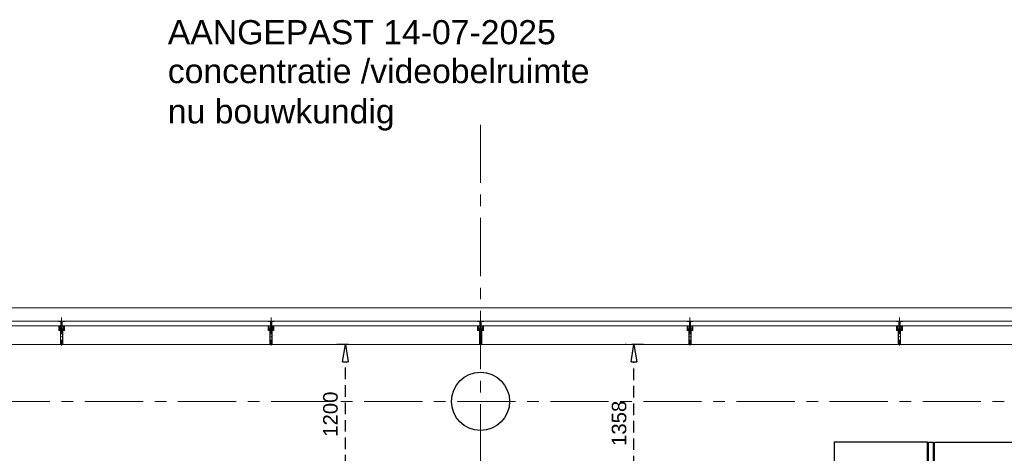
# Model space of a CAD drawing. Header units: millimetres. Extents: x 164327 to 368283, y 131426 to 274001.
# Tile 17 of 160: x 241967 to 250428, y 239847 to 243573. Entities that reach past the tile are written whole.
import ezdxf

# ---------------------------------------------------------------- set-up
doc = ezdxf.new("R2010")
doc.units = ezdxf.units.MM
doc.header["$LTSCALE"] = 400
doc.header["$PDMODE"] = 3
doc.header["$PDSIZE"] = 15
for name, pattern in [('CENTER', [2, 1.25, -0.25, 0.25, -0.25]), ('HIDDEN', [0.375, 0.25, -0.125]), ('STYLE_15', [0.240945, 0.11811, -0.059055, 0.004724, -0.059055]), ('STYLE_16', [0.177165, 0.11811, -0.059055])]:
    doc.linetypes.add(name, pattern=pattern)
for name, color, linetype in [('-ve', 2, 'HIDDEN'), ('inr', 4, 'Continuous'), ('plat', 5, 'Continuous'), ('stramien', 1, 'CENTER')]:
    doc.layers.add(name, color=color, linetype=linetype)
for name, color, linetype, lineweight in [('Buitenkozijnen', 140, 'Continuous', 15), ('mat-beton (ihwg)', 5, 'Continuous', 25), ('None', 7, 'Continuous', 9)]:
    doc.layers.add(name, color=color, linetype=linetype, lineweight=lineweight)
doc.styles.add('Arial', font='arial.ttf', dxfattribs={"height": 211.666667})
doc.styles.get("Standard").update_dxf_attribs({"font": 'arial.ttf'})
doc.dimstyles.new('CAL-N1-050-25', dxfattribs={"dimscale": 50, "dimtxt": 2.5, "dimasz": 3, "dimexe": 1.5, "dimexo": 0, "dimgap": 0.3, "dimtad": 0, "dimdec": 4, "dimrnd": 1, "dimdsep": 46, "dimtxsty": 'Standard', "dimblk": 'CLOSED', "dimcen": 0, "dimdle": 1.25, "dimclrt": 249, "dimadec": 0, "dimazin": 0, "dimtfac": 0.9, "dimtdec": 4, "dimtix": 1, "dimtmove": 0, "dimatfit": 3, "dimldrblk": 'CLOSED', "dimfxl": 1, "dimtvp": 1, "dimtolj": 1, "dimtzin": 0, "dimarcsym": 0})

# ---------------------------------------------------------------- blocks, each defined once
blk = doc.blocks.new('Kolom O 500')
at = {"layer": 'mat-beton (ihwg)', "lineweight": 25}
blk.add_circle((0, 0), 250, dxfattribs=at)
blk = doc.blocks.new('*U131')
at = {"layer": 'None', "color": 8, "lineweight": 5, "flags": 128}
for points in [[(-5, -154.3), (-5, -154.3, 0.414214), (-5.5, -154.8), (-5.5, -172.5), (-5.5, -172.5, 0.414214), (-5, -173), (-4, -173), (-4, -173, 0.414214), (-3.5, -172.5), (-3.5, -172.5, 0.414214), (-4, -172), (-4.5, -172), (-4.5, -168.8), (-4.5, -168.8, -0.414214), (-4, -168.3), (-2.7, -168.3), (-2.7, -168.3, 0.221695), (-1.9, -167.9), (-0.8, -166.5), (-0.8, -166.5, -0.466308), (0.8, -166.5), (2, -167.9), (2, -167.9, 0.221695), (2.7, -168.3), (4, -168.3), (4, -168.3, -0.414214), (4.5, -168.8), (4.5, -172), (4, -172), (4, -172, 0.414214), (3.5, -172.5), (3.5, -172.5, 0.414214), (4, -173), (5, -173), (5, -173, 0.414214), (5.5, -172.5), (5.5, -154.8), (5.5, -154.8, 0.414214), (5, -154.3), (4.7, -154.3), (4.7, -155), (4.7, -155, -0.414214), (4.4, -155.3), (4.1, -155.3), (4.1, -155.3, -0.414214), (3.3, -154.5), (3.3, -150.6), (3.3, -150.6, -0.414214), (4.1, -149.8), (4.4, -149.8), (4.4, -149.8, -0.414214), (4.7, -150.1), (4.7, -150.8), (5, -150.8), (5, -150.8, 0.414214), (5.5, -150.3), (5.5, -137.6), (5.5, -137.6, 0.351868), (5.3, -137.3), (5.3, -137.3, 0.351868), (4.9, -137.5), (4.1, -139.2), (4.1, -139.2, 0.314902), (4.2, -139.4), (4.5, -139.7), (4.5, -139.7, -0.198912), (4.5, -139.9), (4.5, -140.1), (4.5, -140.1, -0.198912), (4.5, -140.3), (4.2, -140.6), (4.2, -140.6, 0.414214), (4.2, -140.8), (4.5, -141.1), (4.5, -141.1, -0.198912), (4.5, -141.3), (4.5, -141.5), (4.5, -141.5, -0.198912), (4.5, -141.7), (4.2, -142), (4.2, -142, 0.414214), (4.2, -142.2), (4.5, -142.5), (4.5, -142.5, -0.198912), (4.5, -142.7), (4.5, -143.2), (4.5, -143.2, -0.087489), (4.5, -143.3), (4.2, -144.1), (4.2, -148.5), (4.2, -148.5, -0.414214), (3.9, -148.8), (-3.9, -148.8), (-3.9, -148.8, -0.414214), (-4.2, -148.5), (-4.2, -144.1), (-4.5, -143.3), (-4.5, -143.3, -0.087489), (-4.5, -143.2), (-4.5, -142.7), (-4.5, -142.7, -0.198912), (-4.4, -142.5), (-4.1, -142.2), (-4.1, -142.2, 0.414214), (-4.1, -142), (-4.4, -141.7), (-4.4, -141.7, -0.198912), (-4.5, -141.5), (-4.5, -141.3), (-4.5, -141.3, -0.198912), (-4.4, -141.1), (-4.1, -140.8), (-4.1, -140.8, 0.414214), (-4.1, -140.6), (-4.4, -140.3), (-4.4, -140.3, -0.198912), (-4.5, -140.1), (-4.5, -139.9), (-4.5, -139.9, -0.198912), (-4.4, -139.7), (-4.1, -139.4), (-4.1, -139.4, 0.314902), (-4.1, -139.2), (-4.9, -137.5), (-4.9, -137.5, 0.351868), (-5.3, -137.3), (-5.3, -137.3, 0.351868), (-5.5, -137.6), (-5.5, -150.3), (-5.5, -150.3, 0.414214), (-5, -150.8), (-4.7, -150.8), (-4.7, -150.1), (-4.7, -150.1, -0.414214), (-4.4, -149.8), (-4.1, -149.8), (-4.1, -149.8, -0.414214), (-3.3, -150.6), (-3.3, -154.5), (-3.3, -154.5, -0.414214), (-4.1, -155.3), (-4.4, -155.3), (-4.4, -155.3, -0.414214), (-4.7, -155), (-4.7, -154.3)], [(-4.5, -161.7, -0.414214), (-4, -161.2), (-2.7, -161.2), (-2.7, -161.2, 0.414214), (-2.5, -161), (-2.5, -160.4), (-2.5, -160.4, 0.414214), (-2.7, -160.2), (-4, -160.2), (-4, -160.2, -0.414214), (-4.5, -159.7), (-4.5, -156.8), (-4.5, -156.8, -0.414214), (-4, -156.3), (4, -156.3), (4, -156.3, -0.414214), (4.5, -156.8), (4.5, -159.7), (4.5, -159.7, -0.414214), (4, -160.2), (2.7, -160.2), (2.7, -160.2, 0.414214), (2.5, -160.4), (2.5, -161), (2.5, -161, 0.414214), (2.7, -161.2), (4, -161.2), (4, -161.2, -0.414214), (4.5, -161.7), (4.5, -166.8), (4.5, -166.8, -0.414214), (4, -167.3), (3, -167.3), (3, -167.3, -0.221695), (2.6, -167.1), (1.5, -165.9), (1.5, -165.9, 0.466308), (-1.5, -165.9), (-2.6, -167.1), (-2.6, -167.1, -0.221695), (-2.9, -167.3), (-4, -167.3), (-4, -167.3, -0.414214), (-4.5, -166.8), (-4.5, -161.7)], [(-1.8, -149.8, 0.414214), (-2.3, -150.3), (-2.3, -155.1), (-2.3, -155.1, 0.414214), (-2.1, -155.3), (2.1, -155.3), (2.1, -155.3, 0.414214), (2.3, -155.1), (2.3, -150.3), (2.3, -150.3, 0.414214), (1.8, -149.8), (-1.8, -149.8)]]:
    blk.add_lwpolyline(points, format="xyb", close=True, dxfattribs=at)
blk = doc.blocks.new('*U132')
at = {"layer": 'None', "color": 8, "lineweight": 5, "flags": 128}
for points in [[(-13.5, -182.8), (-13.5, -181.9), (-14.5, -181.1), (-14.5, -181.1, 0.36397), (-14.9, -181.1), (-14.9, -181.1), (-15.4, -181.5), (-15.4, -181.5, -0.36397), (-15.8, -181.5), (-15.8, -181.5), (-16.3, -181.1), (-16.3, -181.1, 0.36397), (-16.7, -181.1), (-16.7, -181.1), (-17.2, -181.5), (-17.2, -181.5, -0.36397), (-17.6, -181.5), (-17.6, -181.5), (-18.1, -181.1), (-18.1, -181.1, 0.36397), (-18.5, -181.1), (-18.5, -181.1), (-19, -181.5), (-19, -181.5, -0.36397), (-19.4, -181.5), (-19.4, -181.5), (-19.9, -181.1), (-19.9, -181.1, 0.36397), (-20.3, -181.1), (-20.3, -181.1), (-20.8, -181.5), (-20.8, -181.5, -0.36397), (-21.2, -181.5), (-21.2, -181.5), (-21.7, -181.1), (-21.7, -181.1, 0.36397), (-22.1, -181.1), (-22.1, -181.1), (-22.4, -181.3), (-23.2, -181.3), (-23.5, -181.1), (-23.5, -181.1, 0.36397), (-23.9, -181.1), (-23.9, -181.1), (-24.2, -181.3), (-24.5, -181.3), (-24.5, -181.3, -0.267949), (-24.8, -181.2), (-24.8, -181.2), (-24.9, -180.9), (-24.9, -180.9, 0.339454), (-25.3, -180.7), (-25.3, -180.7, 0.339454), (-25.5, -181), (-25.5, -181), (-25.5, -184.4), (-25.5, -184.4, 0.414214), (-25.2, -184.7), (-25.2, -184.7), (-24.3, -184.7), (-24.3, -184.7, 0.414214), (-24, -184.4), (-24, -184.4), (-24, -182.7), (-24, -182.7, 0.236068), (-24.1, -182.5), (-24.1, -182.5), (-24.1, -182.5, -0.548276), (-24, -182.2), (-24, -182.2, -0.548276), (-23.8, -182.4), (-23.8, -182.4), (-23.8, -182.4, 0.250388), (-23.6, -182.3), (-23.6, -182.3), (-22.8, -182.3), (-22.8, -182.3, -0.414214), (-22.5, -182.6), (-22.5, -182.6), (-22.5, -183.3), (-22.5, -183.3, 0.414214), (-22.2, -183.6), (-22.2, -183.6), (-22, -183.6), (-22, -183.6, 0.131652), (-21.8, -183.5), (-21.8, -183.5), (-20.5, -182.8), (-13.5, -182.8)], [(-6, -180.7), (-6, -180.7, -0.388879), (-8.7, -183.2), (-8.7, -183.2), (-20.4, -183.2), (-21.6, -183.9), (-22.9, -183.9), (-22.9, -182.7), (-23.8, -182.7), (-23.8, -184.8), (23.8, -184.8), (23.8, -182.7), (22.9, -182.7), (22.9, -183.9), (21.7, -183.9), (20.4, -183.2), (8.7, -183.2), (8.7, -183.2, -0.388879), (6, -180.7), (6, -180.7), (5.3, -173.2), (2.5, -173.2), (2.5, -171.2), (-2.5, -171.2), (-2.5, -173.2), (-5.3, -173.2), (-6, -180.7)], [(13.5, -182.8), (13.5, -181.9), (14.5, -181.1), (14.5, -181.1, -0.36397), (14.9, -181.1), (14.9, -181.1), (15.4, -181.5), (15.4, -181.5, 0.36397), (15.8, -181.5), (15.8, -181.5), (16.3, -181.1), (16.3, -181.1, -0.36397), (16.7, -181.1), (16.7, -181.1), (17.2, -181.5), (17.2, -181.5, 0.36397), (17.6, -181.5), (17.6, -181.5), (18.1, -181.1), (18.1, -181.1, -0.36397), (18.5, -181.1), (18.5, -181.1), (19, -181.5), (19, -181.5, 0.36397), (19.4, -181.5), (19.4, -181.5), (19.9, -181.1), (19.9, -181.1, -0.36397), (20.3, -181.1), (20.3, -181.1), (20.8, -181.5), (20.8, -181.5, 0.36397), (21.2, -181.5), (21.2, -181.5), (21.7, -181.1), (21.7, -181.1, -0.36397), (22.1, -181.1), (22.1, -181.1), (22.4, -181.3), (23.2, -181.3), (23.5, -181.1), (23.5, -181.1, -0.36397), (23.9, -181.1), (23.9, -181.1), (24.2, -181.3), (24.5, -181.3), (24.5, -181.3, 0.267949), (24.8, -181.2), (24.8, -181.2), (25, -180.9), (25, -180.9, -0.339454), (25.3, -180.7), (25.3, -180.7, -0.339454), (25.5, -181), (25.5, -181), (25.5, -184.4), (25.5, -184.4, -0.414214), (25.2, -184.7), (25.2, -184.7), (24.3, -184.7), (24.3, -184.7, -0.414214), (24, -184.4), (24, -184.4), (24, -182.7), (24, -182.7, -0.236068), (24.1, -182.5), (24.1, -182.5), (24.1, -182.5, 0.548276), (24.1, -182.2), (24.1, -182.2, 0.548276), (23.9, -182.4), (23.9, -182.4), (23.9, -182.4, -0.250388), (23.6, -182.3), (23.6, -182.3), (22.8, -182.3), (22.8, -182.3, 0.414214), (22.5, -182.6), (22.5, -182.6), (22.5, -183.3), (22.5, -183.3, -0.414214), (22.2, -183.6), (22.2, -183.6), (22, -183.6), (22, -183.6, -0.131652), (21.8, -183.5), (21.8, -183.5), (20.5, -182.8), (13.5, -182.8)]]:
    blk.add_lwpolyline(points, format="xyb", close=True, dxfattribs=at)
blk = doc.blocks.new('verticale stijl 150x50 UV')
at = {"layer": 'None', "color": 8, "linetype": 'STYLE_15', "lineweight": 5}
blk.add_line((0, -216), (0, 35), dxfattribs=at)
at = {"layer": 'None', "color": 8, "lineweight": 5}
for p, q in [((-25.6, -142.7), (-25.6, -142.7)), ((-25.6, -144.4), (-25.6, -144.4)), ((-24.8, -133.4), (-24.8, -133.4)), ((-24.8, -134.2), (-24.8, -134.2)), ((-24.8, -135), (-24.8, -135)), ((-24.8, -135.8), (-24.8, -135.8)), ((-24.8, -136.6), (-24.8, -136.6)), ((-24.8, -137.4), (-24.8, -137.4)), ((-24.8, -138.3), (-24.8, -138.3)), ((-24.8, -139.1), (-24.8, -139.1)), ((-24.8, -139.9), (-24.8, -139.9)), ((-24.8, -140.7), (-24.8, -140.7)), ((-24.8, -141.5), (-24.8, -141.5)), ((-24.8, -142.3), (-24.8, -142.3)), ((-24.8, -143.1), (-24.8, -143.1)), ((-24.8, -144.8), (-24.8, -144.8)), ((-24, -133), (-24, -133)), ((-24, -133.8), (-24, -133.8)), ((-24, -134.6), (-24, -134.6)), ((-24, -135.4), (-24, -135.4)), ((-24, -136.2), (-24, -136.2)), ((-24, -137), (-24, -137)), ((-24, -137.9), (-24, -137.9)), ((-24, -138.7), (-24, -138.7)), ((-24, -139.5), (-24, -139.5)), ((-24, -140.3), (-24, -140.3)), ((-24, -141.1), (-24, -141.1)), ((-24, -141.9), (-24, -141.9)), ((-24, -142.7), (-24, -142.7)), ((-24, -144.4), (-24, -144.4)), ((-23.2, -133.4), (-23.2, -133.4)), ((-23.2, -134.2), (-23.2, -134.2)), ((-23.2, -135), (-23.2, -135)), ((-23.2, -135.8), (-23.2, -135.8)), ((-23.2, -136.6), (-23.2, -136.6)), ((-23.2, -137.4), (-23.2, -137.4)), ((-23.2, -138.3), (-23.2, -138.3)), ((-23.2, -139.1), (-23.2, -139.1)), ((-23.2, -139.9), (-23.2, -139.9)), ((-23.2, -140.7), (-23.2, -140.7)), ((-23.2, -141.5), (-23.2, -141.5)), ((-23.2, -144.8), (-23.2, -144.8)), ((-22.4, -133), (-22.4, -133)), ((-22.4, -133.8), (-22.4, -133.8)), ((-22.4, -134.6), (-22.4, -134.6)), ((-22.4, -140.3), (-22.4, -140.3)), ((-22.4, -141.1), (-22.4, -141.1)), ((-22.4, -144.4), (-22.4, -144.4)), ((-21.6, -126.9), (-21.6, -126.9)), ((-21.6, -127.7), (-21.6, -127.7)), ((-21.6, -128.5), (-21.6, -128.5)), ((-21.6, -129.3), (-21.6, -129.3)), ((-21.6, -130.1), (-21.6, -130.1)), ((-21.6, -130.9), (-21.6, -130.9)), ((-21.6, -131.8), (-21.6, -131.8)), ((-21.6, -132.6), (-21.6, -132.6)), ((-21.6, -133.4), (-21.6, -133.4)), ((-21.6, -134.2), (-21.6, -134.2)), ((-21.6, -135), (-21.6, -135)), ((-21.6, -139.9), (-21.6, -139.9)), ((-21.6, -140.7), (-21.6, -140.7)), ((-21.6, -141.5), (-21.6, -141.5)), ((-21.6, -144.8), (-21.6, -144.8)), ((-20.7, -126.5), (-20.7, -126.5)), ((-20.7, -128.9), (-20.7, -128.9)), ((-20.7, -129.7), (-20.7, -129.7)), ((-20.7, -130.5), (-20.7, -130.5)), ((-20.7, -131.4), (-20.7, -131.4)), ((-20.7, -132.2), (-20.7, -132.2)), ((-20.7, -133), (-20.7, -133)), ((-20.7, -133.8), (-20.7, -133.8)), ((-20.7, -134.6), (-20.7, -134.6)), ((-20.7, -135.4), (-20.7, -135.4)), ((-20.7, -136.2), (-20.7, -136.2)), ((-20.7, -137), (-20.7, -137)), ((-20.7, -137.9), (-20.7, -137.9)), ((-20.7, -138.7), (-20.7, -138.7)), ((-20.7, -139.5), (-20.7, -139.5)), ((-20.7, -140.3), (-20.7, -140.3)), ((-20.7, -141.1), (-20.7, -141.1)), ((-20.7, -144.4), (-20.7, -144.4)), ((-19.9, -126.1), (-19.9, -126.1)), ((-19.9, -130.1), (-19.9, -130.1)), ((-19.9, -130.9), (-19.9, -130.9)), ((-19.9, -131.8), (-19.9, -131.8)), ((-19.9, -132.6), (-19.9, -132.6)), ((-19.9, -133.4), (-19.9, -133.4)), ((-19.9, -134.2), (-19.9, -134.2)), ((-19.9, -135), (-19.9, -135)), ((-19.9, -135.8), (-19.9, -135.8)), ((-19.9, -136.6), (-19.9, -136.6)), ((-19.9, -137.4), (-19.9, -137.4)), ((-19.9, -138.3), (-19.9, -138.3)), ((-19.9, -139.1), (-19.9, -139.1)), ((-19.9, -139.9), (-19.9, -139.9)), ((-19.9, -140.7), (-19.9, -140.7)), ((-19.9, -141.5), (-19.9, -141.5)), ((-19.9, -142.3), (-19.9, -142.3)), ((-19.9, -143.1), (-19.9, -143.1)), ((-19.9, -143.9), (-19.9, -143.9)), ((-19.1, -126.5), (-19.1, -126.5)), ((-19.1, -127.3), (-19.1, -127.3)), ((-19.1, -128.9), (-19.1, -128.9)), ((-19.1, -129.7), (-19.1, -129.7)), ((-19.1, -130.5), (-19.1, -130.5)), ((-19.1, -131.4), (-19.1, -131.4)), ((-19.1, -132.2), (-19.1, -132.2)), ((-19.1, -133), (-19.1, -133)), ((-19.1, -133.8), (-19.1, -133.8)), ((-19.1, -134.6), (-19.1, -134.6)), ((-19.1, -140.3), (-19.1, -140.3)), ((-19.1, -141.1), (-19.1, -141.1)), ((-19.1, -141.9), (-19.1, -141.9)), ((-18.3, -127.7), (-18.3, -127.7)), ((-18.3, -128.5), (-18.3, -128.5)), ((-18.3, -129.3), (-18.3, -129.3)), ((-18.3, -133.4), (-18.3, -133.4)), ((-18.3, -134.2), (-18.3, -134.2)), ((-18.3, -135), (-18.3, -135)), ((-18.3, -139.9), (-18.3, -139.9)), ((-18.3, -140.7), (-18.3, -140.7)), ((-18.3, -141.5), (-18.3, -141.5)), ((-18.3, -142.3), (-18.3, -142.3)), ((-17.5, -133), (-17.5, -133)), ((-17.5, -133.8), (-17.5, -133.8)), ((-17.5, -134.6), (-17.5, -134.6)), ((-17.5, -135.4), (-17.5, -135.4)), ((-17.5, -136.2), (-17.5, -136.2)), ((-17.5, -137), (-17.5, -137)), ((-17.5, -137.9), (-17.5, -137.9)), ((-17.5, -138.7), (-17.5, -138.7)), ((-17.5, -139.5), (-17.5, -139.5)), ((-17.5, -140.3), (-17.5, -140.3)), ((-17.5, -141.1), (-17.5, -141.1)), ((-17.5, -141.9), (-17.5, -141.9)), ((-17.5, -142.7), (-17.5, -142.7)), ((-16.7, -133.4), (-16.7, -133.4)), ((-16.7, -134.2), (-16.7, -134.2)), ((-16.7, -135), (-16.7, -135)), ((-16.7, -135.8), (-16.7, -135.8)), ((-16.7, -136.6), (-16.7, -136.6)), ((-16.7, -137.4), (-16.7, -137.4)), ((-16.7, -138.3), (-16.7, -138.3)), ((-16.7, -139.1), (-16.7, -139.1)), ((-16.7, -139.9), (-16.7, -139.9)), ((-16.7, -140.7), (-16.7, -140.7)), ((-16.7, -141.5), (-16.7, -141.5)), ((-16.7, -142.3), (-16.7, -142.3)), ((-16.7, -143.1), (-16.7, -143.1)), ((-15.9, -141.1), (-15.9, -141.1)), ((-15.9, -141.9), (-15.9, -141.9)), ((-15.9, -142.7), (-15.9, -142.7)), ((-15.9, -144.4), (-15.9, -144.4)), ((-15.1, -142.3), (-15.1, -142.3)), ((-15.1, -143.1), (-15.1, -143.1)), ((-15.1, -143.9), (-15.1, -143.9)), ((-15.1, -144.8), (-15.1, -144.8)), ((-14.2, -141.9), (-14.2, -141.9)), ((-14.2, -142.7), (-14.2, -142.7)), ((-14.2, -143.5), (-14.2, -143.5)), ((-14.2, -144.4), (-14.2, -144.4)), ((-13.4, -143.1), (-13.4, -143.1)), ((-13.4, -143.9), (-13.4, -143.9))]:
    blk.add_line(p, q, dxfattribs=at)
at = {"layer": 'None', "color": 8, "linetype": 'STYLE_16', "lineweight": 5}
for p, q in [((-2.2, -155.1), (0, -154.5)), ((-2.2, -156.7), (-2.2, -155.1)), ((-1.5, -156.9), (-1.5, -155)), ((-1, -157), (-1, -155.1)), ((2.3, -155.1), (0, -154.5)), ((1, -157), (1, -155.1)), ((1.5, -156.9), (1.5, -155)), ((2.3, -156.7), (2.3, -155.1))]:
    blk.add_line(p, q, dxfattribs=at)
at = {"layer": 'None', "color": 8, "linetype": 'Continuous', "lineweight": 5, "flags": 128}
for points in [[(-10, 15.4), (10, 15.4), (10, -104.8), (25, -104.8), (25, -116.8), (-25, -116.8), (-25, -104.8), (-10, -104.8)], [(-8, 13.4), (-8, -104.8), (8, -104.8), (8, 13.4)], [(8, -106.8), (-8, -106.8), (-23, -106.8), (-23, -114.8), (23, -114.8), (23, -106.8)]]:
    blk.add_lwpolyline(points, close=True, dxfattribs=at)
at = {"layer": 'None', "color": 8, "lineweight": 5, "flags": 128}
for points in [[(-14.8, -144.8), (-14.8, -144.8, 0.390793), (-13.2, -143.5), (-13.2, -143.5, 0.390793), (-14.4, -141.8), (-14.4, -141.8, -0.352623), (-16, -139.9), (-16, -133.1), (-16, -133.1, 0.414214), (-16.3, -132.8), (-17.6, -132.8), (-18.1, -133), (-18.1, -133, -0.520293), (-18.3, -132.8), (-18.3, -130.1), (-18.2, -130), (-18.2, -128), (-18.2, -128, -0.577863), (-18.1, -127.7), (-18, -127.7), (-18, -127.7, 0.366605), (-17.7, -127.5), (-17.7, -127.5, 0.366605), (-17.9, -127.1), (-17.9, -127.1, -0.130834), (-19.2, -126.1), (-19.2, -126.1, 0.439074), (-20.7, -126.1), (-20.7, -126.1, -0.133252), (-22, -127.1), (-22, -127.1, 0.366605), (-22.2, -127.5), (-22.2, -127.5, 0.366605), (-21.9, -127.7), (-21.8, -127.7), (-21.8, -127.7, -0.577455), (-21.8, -128), (-21.8, -130), (-21.6, -130.1), (-21.6, -132.8), (-21.6, -132.8, -0.52048), (-21.9, -133), (-22.4, -132.8), (-24.7, -132.8), (-24.7, -132.8, 0.414214), (-25, -133.1), (-25, -140.9), (-25, -140.9, -0.255976), (-25.9, -142.6), (-25.9, -142.6, 0.749676), (-25.3, -144.8), (-21.2, -144.8), (-21.2, -144.8, 0.414214), (-19.2, -142.8), (-19.2, -142.8, -0.402808), (-18.7, -142.3), (-18.7, -142.3, -0.402808), (-18.2, -142.8), (-18.2, -142.8, 0.233259), (-18, -143.1), (-14.6, -143.6), (-14.6, -143.6, -0.419014), (-14.5, -143.7), (-14.5, -143.7, -0.419014), (-14.6, -143.8), (-16, -143.8), (-16, -143.8, 0.414214), (-16.5, -144.3), (-16.5, -144.3, 0.414214), (-16, -144.8)], [(-23.2, -141.6), (-23.2, -141.6, 0.418874), (-23.7, -142.1), (-23.7, -142.1, -0.396568), (-25.3, -143.4), (-25.3, -143.4, 0.437017), (-25.7, -143.7), (-25.7, -143.7, 0.437017), (-25.4, -144), (-21.9, -144), (-21.9, -144, 0.263556), (-20.2, -143), (-20.2, -143, 0.552342), (-20.8, -141.8)], [(25, -132.6), (25, -116.8), (23.1, -116.8), (-23.1, -116.8), (-25, -116.8), (-25, -132.6), (-22.1, -132.6), (-22.1, -128), (-22.6, -128), (-22.6, -126.6), (-22.1, -126.6), (-22.1, -124.7), (-21.9, -124.5), (-21.9, -120.3), (-21.9, -120.3, -0.414214), (-20.2, -118.6), (-20.1, -118.6), (-20.1, -118.6, -0.414214), (-18.4, -120.3), (-18.4, -124.5), (-18.2, -124.7), (-18.2, -126.6), (-17.7, -126.6), (-17.7, -128), (-18.2, -128), (-18.2, -132.6), (-16.3, -132.6), (-16.3, -119.8), (-16.3, -119.8, -0.414214), (-15.1, -118.6), (-15.1, -118.6), (-6.5, -118.6), (-6.5, -118.6, -0.414214), (-5.3, -119.8), (-5.3, -136.8), (-3.9, -136.8), (-3.9, -139.6), (-4.3, -140), (-3.9, -140.4), (-3.9, -141), (-4.3, -141.4), (-3.9, -141.8), (-3.9, -142.4), (-4.3, -142.8), (-3.9, -143.8), (-3.9, -148.6), (-2.2, -148.6), (-2.2, -137.8), (-2.2, -137.8, -0.414214), (0, -135.6), (0, -135.6), (0, -135.6, -0.414214), (2.2, -137.8), (2.2, -148.6), (3.9, -148.6), (3.9, -143.8), (4.3, -142.8), (3.9, -142.4), (3.9, -141.8), (4.3, -141.4), (3.9, -141), (3.9, -140.4), (4.3, -140), (3.9, -139.6), (3.9, -136.8), (5.4, -136.8), (5.4, -119.8), (5.4, -119.8, -0.414214), (6.6, -118.6), (6.6, -118.6), (15.1, -118.6), (15.1, -118.6, -0.414214), (16.3, -119.8), (16.3, -132.6), (18.2, -132.6), (18.2, -128), (17.7, -128), (17.7, -126.6), (18.2, -126.6), (18.2, -124.7), (18.5, -124.5), (18.5, -120.3), (18.5, -120.3, -0.414214), (20.2, -118.6), (20.2, -118.6), (20.2, -118.6, -0.414214), (21.9, -120.3), (21.9, -124.5), (22.1, -124.7), (22.1, -126.6), (22.6, -126.6), (22.6, -128), (22.1, -128), (22.1, -132.6)], [(-23, -135.9), (-23, -135.9, -0.414214), (-22.1, -135), (-22.1, -135, -0.414214), (-21.3, -135.9), (-21.3, -138.8), (-21.3, -138.8, -0.414214), (-22.1, -139.6), (-22.1, -139.6, -0.414214), (-23, -138.8)], [(-21, -127.8, -0.29188), (-20.8, -127.3), (-20.3, -126.9), (-20.3, -126.9, -0.344328), (-19.7, -126.9), (-19.2, -127.3), (-19.2, -127.3, -0.29188), (-19, -127.8), (-19.4, -129.5), (-19.4, -129.5, -0.348796), (-20, -130), (-20, -130, -0.348796), (-20.6, -129.5), (-21, -127.8)], [(-18.8, -139.6, -0.414214), (-19.7, -138.8), (-19.7, -135.9), (-19.7, -135.9, -0.414214), (-18.8, -135), (-18.8, -135, -0.414214), (-18, -135.9), (-18, -138.8), (-18, -138.8, -0.414214), (-18.8, -139.6)], [(0, -157.1), (0, -157.1, -0.163834), (-4.3, -155.6), (-4.3, -155.6), (-4.3, -155.6, -0.234469), (-4.7, -154.8), (-4.7, -154.8), (-4.7, -153.6), (4.8, -153.6), (4.8, -154.8), (4.8, -154.8, -0.234469), (4.4, -155.6), (4.4, -155.6), (4.4, -155.6, -0.163834), (0, -157.1), (0, -157.1)], [(14.8, -144.8), (14.8, -144.8, -0.390793), (13.3, -143.5), (13.3, -143.5, -0.390793), (14.4, -141.8), (14.4, -141.8, 0.352623), (16, -139.9), (16, -133.1), (16, -133.1, -0.414214), (16.3, -132.8), (17.6, -132.8), (18.1, -133), (18.1, -133, 0.520293), (18.4, -132.8), (18.4, -130.1), (18.2, -130), (18.2, -128), (18.2, -128, 0.577863), (18.2, -127.7), (18.1, -127.7), (18.1, -127.7, -0.366605), (17.8, -127.5), (17.8, -127.5, -0.366605), (18, -127.1), (18, -127.1, 0.130834), (19.3, -126.1), (19.3, -126.1, -0.439074), (20.7, -126.1), (20.7, -126.1, 0.133252), (22.1, -127.1), (22.1, -127.1, -0.366605), (22.3, -127.5), (22.3, -127.5, -0.366605), (22, -127.7), (21.9, -127.7), (21.9, -127.7, 0.577455), (21.8, -128), (21.8, -130), (21.7, -130.1), (21.7, -132.8), (21.7, -132.8, 0.52048), (21.9, -133), (22.4, -132.8), (24.7, -132.8), (24.7, -132.8, -0.414214), (25, -133.1), (25, -140.9), (25, -140.9, 0.255976), (25.9, -142.6), (25.9, -142.6, -0.749676), (25.3, -144.8), (21.2, -144.8), (21.2, -144.8, -0.414214), (19.2, -142.8), (19.2, -142.8, 0.402808), (18.7, -142.3), (18.7, -142.3, 0.402808), (18.2, -142.8), (18.2, -142.8, -0.233259), (18, -143.1), (14.6, -143.6), (14.6, -143.6, 0.419014), (14.5, -143.7), (14.5, -143.7, 0.419014), (14.6, -143.8), (16, -143.8), (16, -143.8, -0.414214), (16.5, -144.3), (16.5, -144.3, -0.414214), (16, -144.8)], [(18.9, -139.6, 0.414214), (19.7, -138.8), (19.7, -135.9), (19.7, -135.9, 0.414214), (18.9, -135), (18.9, -135, 0.414214), (18, -135.9), (18, -138.8), (18, -138.8, 0.414214), (18.9, -139.6)], [(21, -127.8, 0.29188), (20.8, -127.3), (20.3, -126.9), (20.3, -126.9, 0.344328), (19.7, -126.9), (19.2, -127.3), (19.2, -127.3, 0.29188), (19, -127.8), (19.4, -129.5), (19.4, -129.5, 0.348796), (20, -130), (20, -130, 0.348796), (20.6, -129.5), (21, -127.8)], [(23.2, -141.6), (23.2, -141.6, -0.418874), (23.7, -142.1), (23.7, -142.1, 0.396568), (25.3, -143.4), (25.3, -143.4, -0.437017), (25.7, -143.7), (25.7, -143.7, -0.437017), (25.4, -144), (21.9, -144), (21.9, -144, -0.263556), (20.2, -143), (20.2, -143, -0.552342), (20.8, -141.8)], [(23, -135.9), (23, -135.9, 0.414214), (22.2, -135), (22.2, -135, 0.414214), (21.3, -135.9), (21.3, -138.8), (21.3, -138.8, 0.414214), (22.2, -139.6), (22.2, -139.6, 0.414214), (23, -138.8)]]:
    blk.add_lwpolyline(points, format="xyb", close=True, dxfattribs=at)
blk.add_lwpolyline([(4, -118.6), (4, -134.3), (-4, -134.3), (-4, -118.6)], close=True, dxfattribs=at)
at = {"layer": 'None', "color": 8, "linetype": 'STYLE_16', "lineweight": 5}
for centre, radius, start, end in [((-1.6, -158.4), 3.38, 79.33567, 100.66433), ((0, -163.2), 8.16, 82.95849, 97.04151), ((0, -160.4), 3.5, 73.41492, 106.58508), ((1.6, -158.4), 3.38, 79.33567, 100.66433)]:
    blk.add_arc(centre, radius, start, end, dxfattribs=at)
at = {"layer": 'None', "color": 7}
for name in ['*U131', '*U132']:
    blk.add_blockref(name, (0, 0), dxfattribs=at)
blk = doc.blocks.new('Vliesgevelelement 4 150x50 1_200')
at = {"layer": 'Buitenkozijnen', "color": 7, "xscale": -1, "rotation": 270.0000000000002}
blk.add_blockref('verticale stijl 150x50 UV', (-5.2, 0), dxfattribs=at)
blk = doc.blocks.new('_CLOSED')
at = {"color": 0, "linetype": 'ByBlock'}
for p, q in [((-1, 0.167), (0, 0)), ((-1, 0.167), (-1, -0.167)), ((0, 0), (-1, -0.167))]:
    blk.add_line(p, q, dxfattribs=at)
blk = doc.blocks.new('*D1663')
at = {"layer": '-ve', "color": 0, "lineweight": -2, "transparency": 16777216}
for p, q in [((244792.6, 240782.8), (244690.5, 240782.8)), ((244765.5, 239732.8), (244765.5, 240632.8)), ((244792.6, 239582.8), (244690.5, 239582.8))]:
    blk.add_line(p, q, dxfattribs=at)
at = {"layer": 'Defpoints', "color": 0, "transparency": 16777216}
for p in [(244765.5, 240782.8), (244792.6, 240782.8), (244792.6, 239582.8)]:
    blk.add_point(p, dxfattribs=at)
at = {"layer": '-ve', "color": 0, "lineweight": -2, "transparency": 16777216, "xscale": 150, "yscale": 150, "zscale": 150}
for p, rotation in [((244765.5, 240782.8), 90), ((244765.5, 239582.8), 270)]:
    blk.add_blockref('_CLOSED', p, dxfattribs=dict(at, rotation=rotation))
at = {"layer": '-ve', "color": 249, "transparency": 16777216, "insert": (244637.9, 240182.8), "char_height": 125, "attachment_point": 5, "rotation": 90}
blk.add_mtext('\\A1;1200', dxfattribs=at)
blk = doc.blocks.new('*D1688')
at = {"layer": '-ve', "color": 0, "lineweight": -2, "transparency": 16777216}
for p, q in [((247327.3, 240782.8), (247170.8, 240782.8)), ((247245.8, 239575.3), (247245.8, 240632.8)), ((247327.3, 239425.3), (247170.8, 239425.3))]:
    blk.add_line(p, q, dxfattribs=at)
at = {"layer": 'Defpoints', "color": 0, "transparency": 16777216}
for p in [(247245.8, 240782.8), (247327.3, 240782.8), (247327.3, 239425.3)]:
    blk.add_point(p, dxfattribs=at)
at = {"layer": '-ve', "color": 0, "lineweight": -2, "transparency": 16777216, "xscale": 150, "yscale": 150, "zscale": 150}
for p, rotation in [((247245.8, 240782.8), 90), ((247245.8, 239425.3), 270)]:
    blk.add_blockref('_CLOSED', p, dxfattribs=dict(at, rotation=rotation))
at = {"layer": '-ve', "color": 249, "transparency": 16777216, "insert": (247118.1, 240104), "char_height": 125, "attachment_point": 5, "rotation": 90}
blk.add_mtext('\\A1;1358', dxfattribs=at)

msp = doc.modelspace()

# ---------------------------------------------------------------- linework, layer by layer
at = {"layer": 'Buitenkozijnen', "color": 43, "linetype": 'Continuous', "lineweight": 9}
for p, q in [((224326.97992, 241098.03048), (262151.97992, 241098.03048)), ((224326.97992, 240782.75849), (262126.97992, 240782.75849))]:
    msp.add_line(p, q, dxfattribs=at)
at = {"layer": 'Buitenkozijnen', "color": 140, "linetype": 'Continuous', "lineweight": 15}
for p, q in [((262126.97992, 240982.75849), (224361.97992, 240982.75849)), ((262126.97992, 240942.75849), (224361.97992, 240942.75849)), ((262126.97992, 240942.75849), (224461.97992, 240942.75849))]:
    msp.add_line(p, q, dxfattribs=at)
at = {"layer": 'inr'}
for points in [[(249766.97992, 238342.75849), (249766.97992, 239942.75849), (248966.97992, 239942.75849), (248966.97992, 238342.75849)], [(249816.97992, 239942.75849), (249816.97992, 238342.75849), (249776.97992, 238342.75849), (249776.97992, 239942.75849)], [(249826.97992, 238342.75849), (249826.97992, 239942.75849), (250626.97992, 239942.75849), (250626.97992, 238342.75849)]]:
    msp.add_lwpolyline(points, close=True, dxfattribs=at)
at = {"layer": 'stramien', "lineweight": 0}
for p, q in [((245926.97992, 242669.85904), (245926.97992, 225383.68849)), ((222527.19276, 240292.75849), (262126.97992, 240292.75849))]:
    msp.add_line(p, q, dxfattribs=at)

# ---------------------------------------------------------------- block references
at = {"layer": 'Buitenkozijnen', "color": 7, "xscale": -1, "rotation": 90}
for p in [(242326.97992, 240792.75849), (244126.97992, 240792.75849), (245926.97992, 240792.75849), (247726.97992, 240792.75849), (249526.97992, 240792.75849)]:
    msp.add_blockref('Vliesgevelelement 4 150x50 1_200', p, dxfattribs=at)
at = {"layer": 'Buitenkozijnen', "color": 7, "rotation": 90}
msp.add_blockref('Kolom O 500', (245926.97992, 240292.75849), dxfattribs=at)

# ---------------------------------------------------------------- texts
at = {"layer": 'plat', "char_height": 207.4333333, "attachment_point": 1, "style": 'Arial'}
for s, insert in [('AANGEPAST 14-07-2025 ', (243239.76799, 243569.08178)), ('concentratie /videobelruimte\\Pnu bouwkundig', (243239.76799, 243234.78584))]:
    msp.add_mtext(s, dxfattribs=dict(at, insert=insert))

# ---------------------------------------------------------------- dimensions: what is measured, and where the dimension line sits
at = {"layer": '-ve'}
for p1, p2, distance, picture, middle in [((244792.59863, 239582.75849), (244792.59863, 240782.75849), 27.072, '*D1663', (244637.88338, 240182.75849)), ((247327.32892, 239425.25132), (247327.32892, 240782.75849), 81.49234, '*D1688', (247118.10807, 240104.0049))]:
    dim = msp.add_aligned_dim(p1=p1, p2=p2, distance=distance, dimstyle='CAL-N1-050-25', dxfattribs=at)
    dim.commit()
    dim.dimension.update_dxf_attribs({"geometry": picture, "text_midpoint": middle})

doc.saveas('drawing.dxf')
